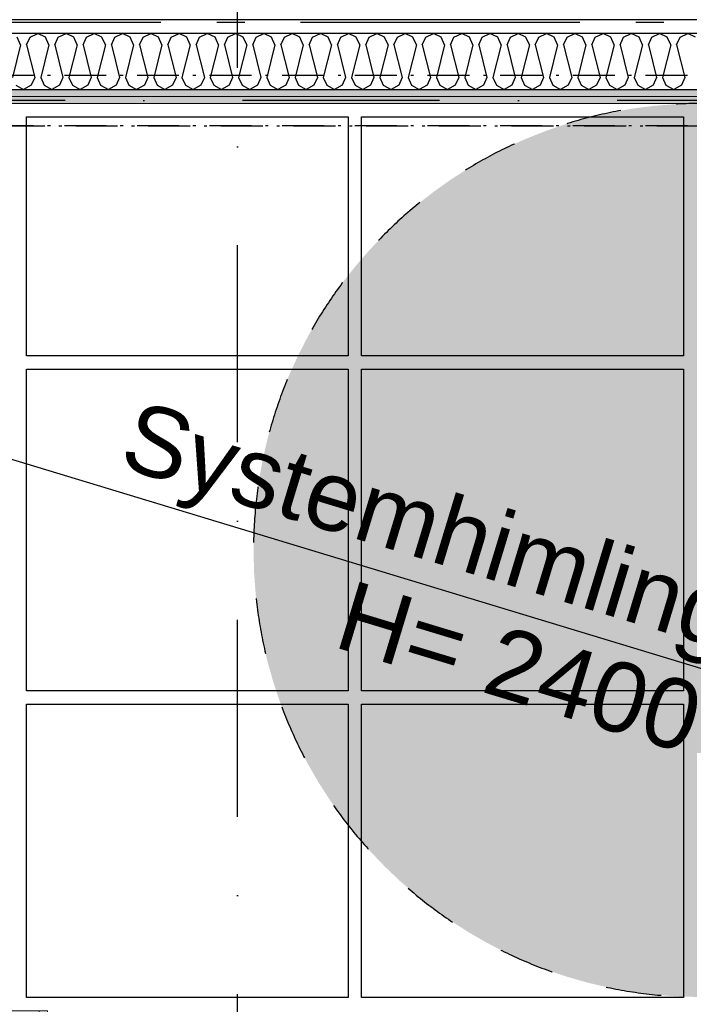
# Model space of a CAD drawing. Header units: millimetres. Extents: x -173281 to 144469, y -85977 to 83288.
# Tile 62 of 88: x -71763 to -70565, y -40775 to -39012. Entities that reach past the tile are written whole.
import ezdxf
from ezdxf.enums import TextEntityAlignment as Align

# ---------------------------------------------------------------- set-up
doc = ezdxf.new("R2010")
doc.units = ezdxf.units.MM
doc.header["$LTSCALE"] = 0.5
doc.header["$MEASUREMENT"] = 0
for name, pattern in [('Akselinje', [1500, 1000, -200, 100, -200]), ('Over snittplan', [260, 150, -50, 10, -50]), ('PLINE', [0]), ('Prikk & stiplet', [1340.555525, 705.555534, -352.777767, 0, -282.222223]), ('Stipling', [400, 200, -200])]:
    doc.linetypes.add(name, pattern=pattern)
for name, color, linetype in [('223- Bjelker', 7, 'Continuous'), ('24-- Innervegger (Skravur)(Nye konstruksjoner)', 7, 'Continuous'), ('24-- Innervegger(Nye konstruksjoner)', 7, 'Continuous'), ('244- Vinduer_ dører_ foldevegger(Nye konstruksjoner)', 7, 'Continuous'), ('255- Gulvoverflate(Nye konstruksjoner)', 7, 'Continuous'), ('256- Faste himlinger og overflatebehandling(Nye konstruksjoner)', 7, 'Continuous'), ('257- Systemhimlinger(Nye konstruksjoner)', 7, 'Continuous'), ('279- Annet fast inventar(Nye konstruksjoner)', 7, 'Continuous'), ('82-- Modullinjer', 7, 'Continuous'), ('852- Snittmarkør', 7, 'Continuous'), ('852- Teknisk_symbolsk informasjon_ bygning(Nye konstruksjoner)', 7, 'Continuous')]:
    doc.layers.add(name, color=color, linetype=linetype)
doc.layers.add('234- Vinduer_ dører_ porter(Nye konstruksjoner)', color=7, linetype='Continuous', lineweight=0)
doc.layers.add('236- Innvendig kledning og overflate(Nye konstruksjoner)', color=7, linetype='Continuous', lineweight=0)
doc.styles.add('GENERATED_STYLE_1', font='arial.ttf')
doc.styles.add('GENERATED_STYLE_2', font='arial.ttf')
doc.linetypes.add('Lydfuge betonggolv', pattern='A,0,[5,A-2607.111 Plan 1. etasje1.Shx,S=3.968254,R=0,X=0,Y=-3.46945e-18],-600,0', length=600)
pattern_1 = [(0, (0, 0), (0, 86.60254), [0, -50]), (0, (25, 43.3), (0, 86.60254), [0, -50])]

# ---------------------------------------------------------------- blocks, each defined once
blk = doc.blocks.new('Dørstempel[86]', base_point=(-72223.2, -40786.9))
at = {"layer": '852- Teknisk_symbolsk informasjon_ bygning(Nye konstruksjoner)', "char_height": 75, "attachment_point": 1, "rotation": 180, "style": 'GENERATED_STYLE_1'}
for s, insert in [('\\A1;{\\pql;\\pt0,50;\\fArial|b0|i0|c0|p0;\\W1.000000;x2\xa0090\\fArial|b0|i0|c0|p0;\\W1.000000;\\A1{\\H.66x;\\S^  ;}\\fArial|b0|i0|c0|p0;\\W1.000000;\\fArial|b0|i0|c0|p0;\\W1.000000;\\A1{\\H.66x;\\S^  ;}}', (-72294.6, -40630.5)), ('\\A1;{\\pql;\\pt0,50;\\fArial|b0|i0|c0|p0;\\W1.000000;990\\fArial|b0|i0|c0|p0;\\W1.000000;\\A1{\\H.66x;\\S^  ;}\\fArial|b0|i0|c0|p0;\\W1.000000;\\fArial|b0|i0|c0|p0;\\W1.000000;\\A1{\\H.66x;\\S^  ;}}', (-72123, -40630.5))]:
    blk.add_mtext(s, dxfattribs=dict(at, insert=insert))
at = {"layer": '852- Teknisk_symbolsk informasjon_ bygning(Nye konstruksjoner)', "style": 'GENERATED_STYLE_1'}
for tag, p in [('DUMMY_233', (-72065.8, -40294.1)), ('DUMMY_231', (-72065.8, -40411.9)), ('DUMMY_229', (-72065.8, -40529.8)), ('strUnitPrefix', (-72065.8, -40664.8))]:
    blk.add_attdef(tag, text='', height=75, rotation=180, dxfattribs=at).set_placement(p, align=Align.TOP_RIGHT)
for tag, p in [('DUMMY_234', (-72123, -40311.2)), ('DUMMY_232', (-72123, -40429.1)), ('DUMMY_230', (-72123, -40529.8)), ('DUMMY_228', (-72603.4, -40647.6))]:
    blk.add_attdef(tag, text='', height=75, rotation=180, dxfattribs=at).set_placement(p, align=Align.TOP_LEFT)
blk.add_attdef('AC_WIDO_ID', text='', height=100, rotation=180, dxfattribs=at).set_placement((-72223.2, -40615), align=Align.BOTTOM_CENTER)
blk = doc.blocks.new('Dør[45]')
at = {"layer": '234- Vinduer_ dører_ porter(Nye konstruksjoner)', "linetype": 'PLINE'}
for p, q in [((-72668.2, -40786.9), (-72668.2, -39896.9)), ((-71713.2, -40786.9), (-72733.2, -40786.9)), ((-72718.2, -40786.9), (-72733.2, -40786.9)), ((-72733.2, -40786.9), (-72733.2, -40878.9)), ((-72718.2, -40786.9), (-72668.2, -40786.9)), ((-72718.2, -40878.9), (-72718.2, -40786.9)), ((-71778.2, -40786.9), (-72668.2, -40786.9)), ((-72668.2, -40786.9), (-72668.2, -40878.9)), ((-71778.2, -40878.9), (-71778.2, -40786.9)), ((-71778.2, -40786.9), (-71728.2, -40786.9)), ((-71728.2, -40786.9), (-71713.2, -40786.9)), ((-71728.2, -40786.9), (-71728.2, -40878.9)), ((-71713.2, -40786.9), (-71713.2, -40878.9)), ((-72718.2, -40878.9), (-72733.2, -40878.9)), ((-72668.2, -40878.9), (-72718.2, -40878.9)), ((-72668.2, -40878.9), (-71778.2, -40878.9)), ((-71728.2, -40878.9), (-71778.2, -40878.9)), ((-71728.2, -40878.9), (-71713.2, -40878.9)), ((-71713.2, -41086.9), (-72733.2, -41086.9))]:
    blk.add_line(p, q, dxfattribs=at)
blk.add_arc((-72668.2, -40786.9), 890, 0, 90, dxfattribs=at)
at = {"layer": '236- Innvendig kledning og overflate(Nye konstruksjoner)', "linetype": 'PLINE'}
for p, q in [((-72733.2, -40786.9), (-72733.2, -40799.4)), ((-72733.2, -40786.9), (-72733.2, -40799.4)), ((-71713.2, -40786.9), (-71713.2, -40799.4)), ((-71713.2, -40786.9), (-71713.2, -40799.4)), ((-72733.2, -40799.4), (-72733.2, -40811.9)), ((-72733.2, -40799.4), (-72733.2, -40811.9)), ((-71713.2, -40799.4), (-71713.2, -40811.9)), ((-71713.2, -40799.4), (-71713.2, -40811.9)), ((-72733.2, -41061.9), (-72733.2, -41074.4)), ((-72733.2, -41074.4), (-72733.2, -41086.9)), ((-71713.2, -41061.9), (-71713.2, -41074.4)), ((-71713.2, -41074.4), (-71713.2, -41086.9))]:
    blk.add_line(p, q, dxfattribs=at)
at = {"layer": '244- Vinduer_ dører_ foldevegger(Nye konstruksjoner)', "linetype": 'PLINE'}
for p, q in [((-72733.2, -40811.9), (-72733.2, -40878.9)), ((-72733.2, -40811.9), (-72733.2, -40878.9)), ((-71713.2, -40811.9), (-71713.2, -40878.9)), ((-71713.2, -40811.9), (-71713.2, -40878.9)), ((-72733.2, -40878.9), (-72733.2, -40911.9)), ((-71713.2, -40878.9), (-71713.2, -40911.9)), ((-72733.2, -40911.9), (-72733.2, -40961.9)), ((-71713.2, -40911.9), (-71713.2, -40961.9)), ((-72733.2, -40961.9), (-72733.2, -41061.9)), ((-71713.2, -40961.9), (-71713.2, -41061.9))]:
    blk.add_line(p, q, dxfattribs=at)
at = {"layer": '852- Teknisk_symbolsk informasjon_ bygning(Nye konstruksjoner)'}
ref = blk.add_blockref('Dørstempel[86]', (-72223.2, -40786.9), dxfattribs=at)
ref.add_attrib('AC_WIDO_ID', 'A-126', dxfattribs={"color": 7, "height": 100, "rotation": 180, "style": 'GENERATED_STYLE_1'}).set_placement((-72223.2, -40615), align=Align.BOTTOM_CENTER)
ref.add_attrib('strUnitPrefix', 'BxH:', dxfattribs={"color": 7, "height": 75, "rotation": 180, "style": 'GENERATED_STYLE_1'}).set_placement((-72065.8, -40664.8), align=Align.TOP_RIGHT)
ref.add_attrib('DUMMY_232', '-', dxfattribs={"color": 7, "height": 75, "rotation": 180, "style": 'GENERATED_STYLE_1'}).set_placement((-72123, -40429.1), align=Align.TOP_LEFT)
ref.add_attrib('DUMMY_234', '43 dB', dxfattribs={"color": 7, "height": 75, "rotation": 180, "style": 'GENERATED_STYLE_1'}).set_placement((-72123, -40311.2), align=Align.TOP_LEFT)
blk = doc.blocks.new('Standard grid marker[178]', base_point=(20939.5, -39016.9))
at = {"layer": '82-- Modullinjer', "linetype": 'Akselinje'}
blk.add_line((20739.5, -39016.9), (-81321.3, -39016.9), dxfattribs=at)
at = {"layer": '82-- Modullinjer', "style": 'GENERATED_STYLE_2'}
for tag, p in [('AC_MarkerText_1_0', (21062, -39056.9)), ('AC_MarkerText_1_1', (-81898.8, -39056.9))]:
    blk.add_attdef(tag, text='', height=175, rotation=90, dxfattribs=at).set_placement(p, align=Align.TOP_CENTER)
blk = doc.blocks.new('Skilt handikap[223]', base_point=(-71344.7, -40761.9))
at = {"layer": '279- Annet fast inventar(Nye konstruksjoner)', "linetype": 'Continuous'}
blk.add_hatch(color=256, dxfattribs=at).paths.add_polyline_path([(-69744.7, -39961.9, 1), (-71344.7, -39961.9, 1)])
at = {"layer": '279- Annet fast inventar(Nye konstruksjoner)', "linetype": 'Stipling', "flags": 128}
blk.add_lwpolyline([(-69744.7, -39961.9, 1), (-71344.7, -39961.9, 1)], format="xyb", close=True, dxfattribs=at)
blk = doc.blocks.new('*X1506')
at = {"layer": '24-- Innervegger (Skravur)(Nye konstruksjoner)', "linetype": 'PLINE'}
for p, q in [((-71761.5, -39057), (-71767.7, -39043.5)), ((-71750.9, -39057), (-71744.7, -39043.5)), ((-71744.7, -39043.5), (-71730.9, -39036.9)), ((-71717.1, -39043.5), (-71730.9, -39036.9)), ((-71710.9, -39057), (-71717.1, -39043.5)), ((-71700.3, -39057), (-71694.2, -39043.5)), ((-71694.2, -39043.5), (-71680.3, -39036.9)), ((-71666.5, -39043.5), (-71680.3, -39036.9)), ((-71660.4, -39057), (-71666.5, -39043.5)), ((-71649.7, -39057), (-71643.6, -39043.5)), ((-71643.6, -39043.5), (-71629.8, -39036.9)), ((-71615.9, -39043.5), (-71629.8, -39036.9)), ((-71609.8, -39057), (-71615.9, -39043.5)), ((-71599.1, -39057), (-71593, -39043.5)), ((-71593, -39043.5), (-71579.2, -39036.9)), ((-71565.4, -39043.5), (-71579.2, -39036.9)), ((-71559.2, -39057), (-71565.4, -39043.5)), ((-71548.6, -39057), (-71542.4, -39043.5)), ((-71542.4, -39043.5), (-71528.6, -39036.9)), ((-71514.8, -39043.5), (-71528.6, -39036.9)), ((-71508.6, -39057), (-71514.8, -39043.5)), ((-71498, -39057), (-71491.8, -39043.5)), ((-71491.8, -39043.5), (-71478, -39036.9)), ((-71464.2, -39043.5), (-71478, -39036.9)), ((-71458, -39057), (-71464.2, -39043.5)), ((-71447.4, -39057), (-71441.2, -39043.5)), ((-71441.2, -39043.5), (-71427.4, -39036.9)), ((-71413.6, -39043.5), (-71427.4, -39036.9)), ((-71407.4, -39057), (-71413.6, -39043.5)), ((-71396.8, -39057), (-71390.6, -39043.5)), ((-71390.6, -39043.5), (-71376.8, -39036.9)), ((-71363, -39043.5), (-71376.8, -39036.9)), ((-71356.8, -39057), (-71363, -39043.5)), ((-71346.2, -39057), (-71340.1, -39043.5)), ((-71340.1, -39043.5), (-71326.2, -39036.9)), ((-71312.4, -39043.5), (-71326.2, -39036.9)), ((-71306.3, -39057), (-71312.4, -39043.5)), ((-71295.6, -39057), (-71289.5, -39043.5)), ((-71289.5, -39043.5), (-71275.7, -39036.9)), ((-71261.8, -39043.5), (-71275.7, -39036.9)), ((-71255.7, -39057), (-71261.8, -39043.5)), ((-71245, -39057), (-71238.9, -39043.5)), ((-71238.9, -39043.5), (-71225.1, -39036.9)), ((-71211.3, -39043.5), (-71225.1, -39036.9)), ((-71205.1, -39057), (-71211.3, -39043.5)), ((-71194.5, -39057), (-71188.3, -39043.5)), ((-71188.3, -39043.5), (-71174.5, -39036.9)), ((-71160.7, -39043.5), (-71174.5, -39036.9)), ((-71154.5, -39057), (-71160.7, -39043.5)), ((-71143.9, -39057), (-71137.7, -39043.5)), ((-71137.7, -39043.5), (-71123.9, -39036.9)), ((-71110.1, -39043.5), (-71123.9, -39036.9)), ((-71103.9, -39057), (-71110.1, -39043.5)), ((-71093.3, -39057), (-71087.1, -39043.5)), ((-71087.1, -39043.5), (-71073.3, -39036.9)), ((-71059.5, -39043.5), (-71073.3, -39036.9)), ((-71053.3, -39057), (-71059.5, -39043.5)), ((-71042.7, -39057), (-71036.5, -39043.5)), ((-71036.5, -39043.5), (-71022.7, -39036.9)), ((-71008.9, -39043.5), (-71022.7, -39036.9)), ((-71002.7, -39057), (-71008.9, -39043.5)), ((-70992.1, -39057), (-70986, -39043.5)), ((-70986, -39043.5), (-70972.1, -39036.9)), ((-70958.3, -39043.5), (-70972.1, -39036.9)), ((-70952.2, -39057), (-70958.3, -39043.5)), ((-70941.5, -39057), (-70935.4, -39043.5)), ((-70935.4, -39043.5), (-70921.5, -39036.9)), ((-70907.7, -39043.5), (-70921.5, -39036.9)), ((-70901.6, -39057), (-70907.7, -39043.5)), ((-70890.9, -39057), (-70884.8, -39043.5)), ((-70884.8, -39043.5), (-70871, -39036.9)), ((-70857.1, -39043.5), (-70871, -39036.9)), ((-70851, -39057), (-70857.1, -39043.5)), ((-70840.4, -39057), (-70834.2, -39043.5)), ((-70834.2, -39043.5), (-70820.4, -39036.9)), ((-70806.6, -39043.5), (-70820.4, -39036.9)), ((-70800.4, -39057), (-70806.6, -39043.5)), ((-70789.8, -39057), (-70783.6, -39043.5)), ((-70783.6, -39043.5), (-70769.8, -39036.9)), ((-70756, -39043.5), (-70769.8, -39036.9)), ((-70749.8, -39057), (-70756, -39043.5)), ((-70739.2, -39057), (-70733, -39043.5)), ((-70733, -39043.5), (-70719.2, -39036.9)), ((-70705.4, -39043.5), (-70719.2, -39036.9)), ((-70699.2, -39057), (-70705.4, -39043.5)), ((-70688.6, -39057), (-70682.4, -39043.5)), ((-70682.4, -39043.5), (-70668.6, -39036.9)), ((-70654.8, -39043.5), (-70668.6, -39036.9)), ((-70648.6, -39057), (-70654.8, -39043.5)), ((-70638, -39057), (-70631.8, -39043.5)), ((-70631.8, -39043.5), (-70618, -39036.9)), ((-70604.2, -39043.5), (-70618, -39036.9)), ((-70598.1, -39057), (-70604.2, -39043.5)), ((-70587.4, -39057), (-70581.3, -39043.5)), ((-70581.3, -39043.5), (-70567.4, -39036.9)), ((-70553.6, -39043.5), (-70567.4, -39036.9)), ((-71761.5, -39057), (-71776.2, -39115.7)), ((-71750.9, -39057), (-71736.2, -39115.7)), ((-71710.9, -39057), (-71725.6, -39115.7)), ((-71700.3, -39057), (-71685.7, -39115.7)), ((-71660.4, -39057), (-71675, -39115.7)), ((-71649.7, -39057), (-71635.1, -39115.7)), ((-71609.8, -39057), (-71624.4, -39115.7)), ((-71599.1, -39057), (-71584.5, -39115.7)), ((-71559.2, -39057), (-71573.9, -39115.7)), ((-71548.6, -39057), (-71533.9, -39115.7)), ((-71508.6, -39057), (-71523.3, -39115.7)), ((-71498, -39057), (-71483.3, -39115.7)), ((-71458, -39057), (-71472.7, -39115.7)), ((-71447.4, -39057), (-71432.7, -39115.7)), ((-71407.4, -39057), (-71422.1, -39115.7)), ((-71396.8, -39057), (-71382.1, -39115.7)), ((-71356.8, -39057), (-71371.5, -39115.7)), ((-71346.2, -39057), (-71331.6, -39115.7)), ((-71306.3, -39057), (-71320.9, -39115.7)), ((-71295.6, -39057), (-71281, -39115.7)), ((-71255.7, -39057), (-71270.3, -39115.7)), ((-71245, -39057), (-71230.4, -39115.7)), ((-71205.1, -39057), (-71219.8, -39115.7)), ((-71194.5, -39057), (-71179.8, -39115.7)), ((-71154.5, -39057), (-71169.2, -39115.7)), ((-71143.9, -39057), (-71129.2, -39115.7)), ((-71103.9, -39057), (-71118.6, -39115.7)), ((-71093.3, -39057), (-71078.6, -39115.7)), ((-71053.3, -39057), (-71068, -39115.7)), ((-71042.7, -39057), (-71028, -39115.7)), ((-71002.7, -39057), (-71017.4, -39115.7)), ((-70992.1, -39057), (-70977.4, -39115.7)), ((-70952.2, -39057), (-70966.8, -39115.7)), ((-70941.5, -39057), (-70926.9, -39115.7)), ((-70901.6, -39057), (-70916.2, -39115.7)), ((-70890.9, -39057), (-70876.3, -39115.7)), ((-70851, -39057), (-70865.6, -39115.7)), ((-70840.4, -39057), (-70825.7, -39115.7)), ((-70800.4, -39057), (-70815.1, -39115.7)), ((-70789.8, -39057), (-70775.1, -39115.7)), ((-70749.8, -39057), (-70764.5, -39115.7)), ((-70739.2, -39057), (-70724.5, -39115.7)), ((-70699.2, -39057), (-70713.9, -39115.7)), ((-70688.6, -39057), (-70673.9, -39115.7)), ((-70648.6, -39057), (-70663.3, -39115.7)), ((-70638, -39057), (-70623.3, -39115.7)), ((-70598.1, -39057), (-70612.7, -39115.7)), ((-70587.4, -39057), (-70572.8, -39115.7)), ((-71736.2, -39115.7), (-71742.4, -39129.2)), ((-71725.6, -39115.7), (-71719.4, -39129.2)), ((-71685.7, -39115.7), (-71691.8, -39129.2)), ((-71675, -39115.7), (-71668.9, -39129.2)), ((-71635.1, -39115.7), (-71641.2, -39129.2)), ((-71624.4, -39115.7), (-71618.3, -39129.2)), ((-71584.5, -39115.7), (-71590.6, -39129.2)), ((-71573.9, -39115.7), (-71567.7, -39129.2)), ((-71533.9, -39115.7), (-71540.1, -39129.2)), ((-71523.3, -39115.7), (-71517.1, -39129.2)), ((-71483.3, -39115.7), (-71489.5, -39129.2)), ((-71472.7, -39115.7), (-71466.5, -39129.2)), ((-71432.7, -39115.7), (-71438.9, -39129.2)), ((-71422.1, -39115.7), (-71415.9, -39129.2)), ((-71382.1, -39115.7), (-71388.3, -39129.2)), ((-71371.5, -39115.7), (-71365.3, -39129.2)), ((-71331.6, -39115.7), (-71337.7, -39129.2)), ((-71320.9, -39115.7), (-71314.8, -39129.2)), ((-71281, -39115.7), (-71287.1, -39129.2)), ((-71270.3, -39115.7), (-71264.2, -39129.2)), ((-71230.4, -39115.7), (-71236.5, -39129.2)), ((-71219.8, -39115.7), (-71213.6, -39129.2)), ((-71179.8, -39115.7), (-71186, -39129.2)), ((-71169.2, -39115.7), (-71163, -39129.2)), ((-71129.2, -39115.7), (-71135.4, -39129.2)), ((-71118.6, -39115.7), (-71112.4, -39129.2)), ((-71078.6, -39115.7), (-71084.8, -39129.2)), ((-71068, -39115.7), (-71061.8, -39129.2)), ((-71028, -39115.7), (-71034.2, -39129.2)), ((-71017.4, -39115.7), (-71011.2, -39129.2)), ((-70977.4, -39115.7), (-70983.6, -39129.2)), ((-70966.8, -39115.7), (-70960.7, -39129.2)), ((-70926.9, -39115.7), (-70933, -39129.2)), ((-70916.2, -39115.7), (-70910.1, -39129.2)), ((-70876.3, -39115.7), (-70882.4, -39129.2)), ((-70865.6, -39115.7), (-70859.5, -39129.2)), ((-70825.7, -39115.7), (-70831.9, -39129.2)), ((-70815.1, -39115.7), (-70808.9, -39129.2)), ((-70775.1, -39115.7), (-70781.3, -39129.2)), ((-70764.5, -39115.7), (-70758.3, -39129.2)), ((-70724.5, -39115.7), (-70730.7, -39129.2)), ((-70713.9, -39115.7), (-70707.7, -39129.2)), ((-70673.9, -39115.7), (-70680.1, -39129.2)), ((-70663.3, -39115.7), (-70657.1, -39129.2)), ((-70623.3, -39115.7), (-70629.5, -39129.2)), ((-70612.7, -39115.7), (-70606.6, -39129.2)), ((-70572.8, -39115.7), (-70578.9, -39129.2)), ((-71770, -39129.2), (-71756.2, -39136.9)), ((-71742.4, -39129.2), (-71756.2, -39136.9)), ((-71719.4, -39129.2), (-71705.6, -39136.9)), ((-71691.8, -39129.2), (-71705.6, -39136.9)), ((-71668.9, -39129.2), (-71655, -39136.9)), ((-71641.2, -39129.2), (-71655, -39136.9)), ((-71618.3, -39129.2), (-71604.5, -39136.9)), ((-71590.6, -39129.2), (-71604.5, -39136.9)), ((-71567.7, -39129.2), (-71553.9, -39136.9)), ((-71540.1, -39129.2), (-71553.9, -39136.9)), ((-71517.1, -39129.2), (-71503.3, -39136.9)), ((-71489.5, -39129.2), (-71503.3, -39136.9)), ((-71466.5, -39129.2), (-71452.7, -39136.9)), ((-71438.9, -39129.2), (-71452.7, -39136.9)), ((-71415.9, -39129.2), (-71402.1, -39136.9)), ((-71388.3, -39129.2), (-71402.1, -39136.9)), ((-71365.3, -39129.2), (-71351.5, -39136.9)), ((-71337.7, -39129.2), (-71351.5, -39136.9)), ((-71314.8, -39129.2), (-71300.9, -39136.9)), ((-71287.1, -39129.2), (-71300.9, -39136.9)), ((-71264.2, -39129.2), (-71250.4, -39136.9)), ((-71236.5, -39129.2), (-71250.4, -39136.9)), ((-71213.6, -39129.2), (-71199.8, -39136.9)), ((-71186, -39129.2), (-71199.8, -39136.9)), ((-71163, -39129.2), (-71149.2, -39136.9)), ((-71135.4, -39129.2), (-71149.2, -39136.9)), ((-71112.4, -39129.2), (-71098.6, -39136.9)), ((-71084.8, -39129.2), (-71098.6, -39136.9)), ((-71061.8, -39129.2), (-71048, -39136.9)), ((-71034.2, -39129.2), (-71048, -39136.9)), ((-71011.2, -39129.2), (-70997.4, -39136.9)), ((-70983.6, -39129.2), (-70997.4, -39136.9)), ((-70960.7, -39129.2), (-70946.8, -39136.9)), ((-70933, -39129.2), (-70946.8, -39136.9)), ((-70910.1, -39129.2), (-70896.3, -39136.9)), ((-70882.4, -39129.2), (-70896.3, -39136.9)), ((-70859.5, -39129.2), (-70845.7, -39136.9)), ((-70831.9, -39129.2), (-70845.7, -39136.9)), ((-70808.9, -39129.2), (-70795.1, -39136.9)), ((-70781.3, -39129.2), (-70795.1, -39136.9)), ((-70758.3, -39129.2), (-70744.5, -39136.9)), ((-70730.7, -39129.2), (-70744.5, -39136.9)), ((-70707.7, -39129.2), (-70693.9, -39136.9)), ((-70680.1, -39129.2), (-70693.9, -39136.9)), ((-70657.1, -39129.2), (-70643.3, -39136.9)), ((-70629.5, -39129.2), (-70643.3, -39136.9)), ((-70606.6, -39129.2), (-70592.7, -39136.9)), ((-70578.9, -39129.2), (-70592.7, -39136.9))]:
    blk.add_line(p, q, dxfattribs=at)

msp = doc.modelspace()

# ---------------------------------------------------------------- hatches: boundary and pattern name
at = {"layer": '24-- Innervegger (Skravur)(Nye konstruksjoner)', "linetype": 'Continuous'}
h = msp.add_hatch(dxfattribs=at)
h.set_pattern_fill('Gips', color=256, style=0, pattern_type=2)
h.set_pattern_definition(pattern_1)
h.paths.add_polyline_path([(-68548.2, -39136.9), (-73892.4, -39136.9), (-73891, -39149.4), (-68548.2, -39149.4)])
h = msp.add_hatch(dxfattribs=at)
h.set_pattern_fill('Gips', color=256, style=0, pattern_type=2)
h.set_pattern_definition(pattern_1)
h.paths.add_polyline_path([(-68535.7, -39149.4), (-73878.5, -39149.4), (-73877.2, -39161.9), (-68535.7, -39161.9)])

# ---------------------------------------------------------------- linework, layer by layer
at = {"layer": '223- Bjelker', "linetype": 'Over snittplan'}
for p, q in [((-64978.2, -39111.9), (-76548.2, -39111.9)), ((-64978.2, -39201.9), (-76548.2, -39201.9))]:
    msp.add_line(p, q, dxfattribs=at)
at = {"layer": '223- Bjelker', "linetype": 'Prikk & stiplet'}
msp.add_line((-64978.2, -39156.9), (-76548.2, -39156.9), dxfattribs=at)
at = {"layer": '236- Innvendig kledning og overflate(Nye konstruksjoner)', "linetype": 'PLINE'}
msp.add_line((-73891, -39149.4), (-68548.2, -39149.4), dxfattribs=at)
at = {"layer": '236- Innvendig kledning og overflate(Nye konstruksjoner)', "linetype": 'PLINE', "flags": 128}
msp.add_lwpolyline([(-73877.2, -39161.9), (-68523.2, -39161.9)], dxfattribs=at)
at = {"layer": '24-- Innervegger(Nye konstruksjoner)', "linetype": 'PLINE'}
msp.add_line((-73904.9, -39136.9), (-68648.2, -39136.9), dxfattribs=at)
at = {"layer": '24-- Innervegger(Nye konstruksjoner)', "linetype": 'PLINE', "flags": 128}
msp.add_lwpolyline([(-68768.2, -39036.9), (-76398.2, -39036.9)], dxfattribs=at)
at = {"layer": '255- Gulvoverflate(Nye konstruksjoner)', "linetype": 'Lydfuge betonggolv'}
msp.add_line((-68768.2, -39011.9), (-76398.2, -39011.9), dxfattribs=at)
at = {"layer": '256- Faste himlinger og overflatebehandling(Nye konstruksjoner)', "linetype": 'Over snittplan', "flags": 128}
msp.add_lwpolyline([(-73873, -39201.9), (-65223.2, -39201.9)], dxfattribs=at)
at = {"layer": '257- Systemhimlinger(Nye konstruksjoner)', "linetype": 'PLINE'}
msp.add_line((-68523.2, -40786.9), (-73877.2, -39161.9), dxfattribs=at)
at = {"layer": '257- Systemhimlinger(Nye konstruksjoner)', "linetype": 'PLINE', "flags": 128}
for points in [[(-71751.2, -39185.9), (-71175.2, -39185.9)], [(-71751.2, -39613.7), (-71751.2, -39185.9)], [(-71175.2, -39185.9), (-71175.2, -39613.7)], [(-71151.2, -39185.9), (-70575.2, -39185.9)], [(-71151.2, -39613.7), (-71151.2, -39185.9)], [(-70575.2, -39185.9), (-70575.2, -39613.7)], [(-71175.2, -39613.7), (-71751.2, -39613.7)], [(-70575.2, -39613.7), (-71151.2, -39613.7)], [(-71751.2, -39637.7), (-71175.2, -39637.7)], [(-71751.2, -40213.7), (-71751.2, -39637.7)], [(-71175.2, -39637.7), (-71175.2, -40213.7)], [(-71151.2, -39637.7), (-70575.2, -39637.7)], [(-71151.2, -40213.7), (-71151.2, -39637.7)], [(-70575.2, -39637.7), (-70575.2, -40213.7)], [(-71175.2, -40213.7), (-71751.2, -40213.7)], [(-70575.2, -40213.7), (-71151.2, -40213.7)], [(-71751.2, -40237.7), (-71175.2, -40237.7)], [(-71751.2, -40762.9), (-71751.2, -40237.7)], [(-71175.2, -40237.7), (-71175.2, -40762.9)], [(-71151.2, -40237.7), (-70575.2, -40237.7)], [(-71151.2, -40762.9), (-71151.2, -40237.7)], [(-70575.2, -40237.7), (-70575.2, -40762.9)], [(-71175.2, -40762.9), (-71751.2, -40762.9)], [(-70575.2, -40762.9), (-71151.2, -40762.9)]]:
    msp.add_lwpolyline(points, dxfattribs=at)
at = {"layer": '852- Snittmarkør', "linetype": 'Prikk & stiplet'}
msp.add_line((-71373.2, -49153.9), (-71373.2, 6068), dxfattribs=at)

# ---------------------------------------------------------------- block references
at = {"layer": '24-- Innervegger(Nye konstruksjoner)'}
msp.add_blockref('*X1506', (0, 0), dxfattribs=at)
at = {"layer": '244- Vinduer_ dører_ foldevegger(Nye konstruksjoner)', "linetype": 'PLINE'}
msp.add_blockref('Dør[45]', (0, 0), dxfattribs=at)
at = {"layer": '279- Annet fast inventar(Nye konstruksjoner)', "linetype": 'PLINE'}
msp.add_blockref('Skilt handikap[223]', (-71344.7, -40761.9), dxfattribs=at)
at = {"layer": '82-- Modullinjer', "linetype": 'PLINE'}
msp.add_blockref('Standard grid marker[178]', (20939.5, -39016.9), dxfattribs=at)

# ---------------------------------------------------------------- texts
at = {"layer": '257- Systemhimlinger(Nye konstruksjoner)', "linetype": 'Continuous', "char_height": 125, "rotation": 343.1164, "style": 'GENERATED_STYLE_1'}
for s, insert, attachment_point in [('\\A1;{\\pql;\\fArial|b0|i0|c0|p0;\\W1.000000;Systemhimling}', (-71553.1, -39691.9), 1), ('\\A1;{\\pql;\\fArial|b0|i0|c0|p0;\\W1.000000;H= 2\\fArial|b0|i0|c0|p0;\\W1.000000;4\\fArial|b0|i0|c0|p0;\\W1.000000;00}', (-71205.3, -40135.6), 7)]:
    msp.add_mtext(s, dxfattribs=dict(at, insert=insert, attachment_point=attachment_point))

doc.saveas('drawing.dxf')
